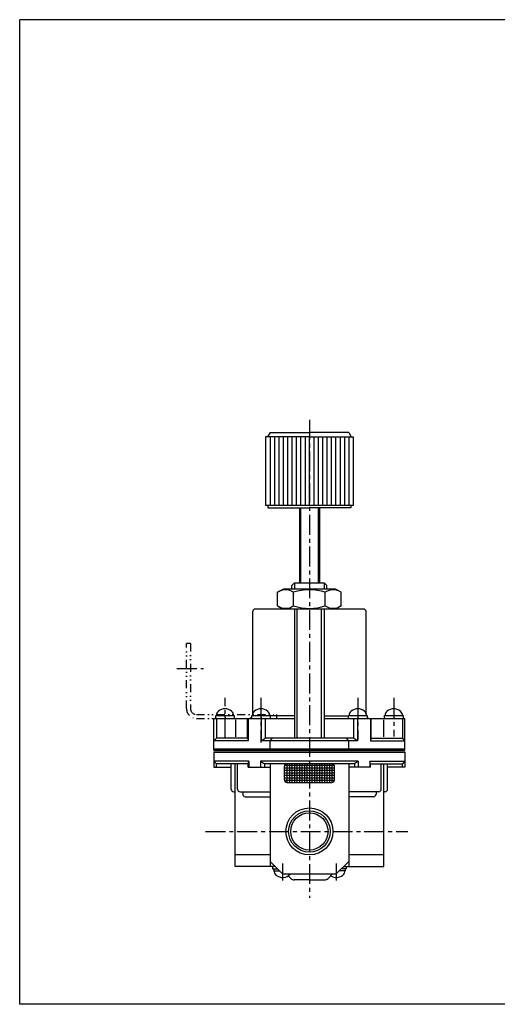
# Model space of a CAD drawing. Header units: millimetres. Extents: x -272 to 287, y -200 to 200.
# Tile 1 of 3: x -272 to -81, y -194 to 200. Entities that reach past the tile are written whole.
import ezdxf

# ---------------------------------------------------------------- set-up
doc = ezdxf.new("R2010")
doc.units = ezdxf.units.MM
doc.header["$LTSCALE"] = 0.25
doc.linetypes.add('CENTER', pattern=[50.8, 31.75, -6.35, 6.35, -6.35])
doc.linetypes.add('DIVIDE', pattern=[31.75, 12.7, -6.35, 0, -6.35, 0, -6.35])
doc.layers.add('ZUWAKU', color=7, linetype='Continuous')

msp = doc.modelspace()

# ---------------------------------------------------------------- linework, layer by layer
at = {"color": 4, "linetype": 'CENTER', "lineweight": 25}
for p, q in [((-156.14, 39.94), (-156.14, -151.35)), ((-209.13, -59.63), (-198.5, -59.63)), ((-189.89, -87.35), (-189.89, -71.41)), ((-175.5, -71.41), (-175.5, -89.21)), ((-136.78, -71.41), (-136.78, -88.02)), ((-122.39, -71.41), (-122.39, -86.83)), ((-197.68, -124.83), (-116.76, -124.83)), ((-166.85, -137.7), (-166.85, -144.47)), ((-145.43, -137.7), (-145.43, -144.47))]:
    msp.add_line(p, q, dxfattribs=at)
at = {"color": 4, "linetype": 'Continuous', "lineweight": 25}
for p, q in [((-156.14, 33.02), (-173.64, 33.02)), ((-173.64, 33.02), (-173.64, 5.54)), ((-171.89, 34.77), (-172.9, 33.02)), ((-171.89, 34.77), (-156.14, 34.77)), ((-171.89, 33.02), (-171.89, 5.54)), ((-170.14, 33.02), (-170.14, 5.54)), ((-168.39, 33.02), (-168.39, 5.54)), ((-166.64, 33.02), (-166.64, 5.54)), ((-164.89, 33.02), (-164.89, 5.54)), ((-163.14, 33.02), (-163.14, 5.54)), ((-161.39, 33.02), (-161.39, 5.54)), ((-159.64, 33.02), (-159.64, 5.54)), ((-157.89, 33.02), (-157.89, 5.54)), ((-140.39, 34.77), (-156.14, 34.77)), ((-156.14, 33.02), (-138.64, 33.02)), ((-156.14, 5.54), (-156.14, 33.02)), ((-154.39, 33.02), (-154.39, 5.54)), ((-152.64, 33.02), (-152.64, 5.54)), ((-150.89, 33.02), (-150.89, 5.54)), ((-149.14, 33.02), (-149.14, 5.54)), ((-147.39, 33.02), (-147.39, 5.54)), ((-145.64, 33.02), (-145.64, 5.54)), ((-143.89, 33.02), (-143.89, 5.54)), ((-142.14, 33.02), (-142.14, 5.54)), ((-140.39, 34.77), (-139.38, 33.02)), ((-140.39, 33.02), (-140.39, 5.54)), ((-138.64, 33.02), (-138.64, 5.54)), ((-156.14, 5.54), (-173.64, 5.54)), ((-172.77, 5.54), (-172.77, 4.67)), ((-172.77, 4.67), (-156.14, 4.67)), ((-160.14, 4.67), (-160.14, -25.33)), ((-159.64, 4.67), (-159.64, -25.33)), ((-138.64, 5.54), (-156.14, 5.54)), ((-139.52, 4.67), (-156.14, 4.67)), ((-152.64, 4.67), (-152.64, -25.33)), ((-152.14, 4.67), (-152.14, -25.33)), ((-139.52, 5.54), (-139.52, 4.67)), ((-162.09, -25.33), (-163.14, -26.38)), ((-163.14, -27.83), (-163.14, -26.38)), ((-162.09, -25.33), (-162.09, -27.83)), ((-162.09, -25.33), (-150.19, -25.33)), ((-150.19, -25.33), (-149.14, -26.38)), ((-150.19, -25.33), (-150.19, -27.83)), ((-149.14, -27.83), (-149.14, -26.38)), ((-168.84, -29.1), (-166.64, -27.83)), ((-168.84, -34.56), (-168.84, -29.1)), ((-145.64, -27.83), (-166.64, -27.83)), ((-162.49, -34.56), (-162.49, -29.1)), ((-149.79, -34.56), (-149.79, -29.1)), ((-143.44, -29.1), (-145.64, -27.83)), ((-143.44, -34.56), (-143.44, -29.1)), ((-168.84, -34.56), (-166.64, -35.83)), ((-143.44, -34.56), (-145.64, -35.83)), ((-178.79, -77.5), (-178.79, -36.83)), ((-134.49, -35.83), (-177.79, -35.83)), ((-162.04, -35.83), (-162.04, -87.53)), ((-161.04, -87.53), (-161.04, -35.83)), ((-151.24, -87.53), (-151.24, -35.83)), ((-150.24, -35.83), (-150.24, -87.53)), ((-133.49, -77.5), (-133.49, -36.83)), ((-193.59, -79.63), (-193.59, -78.43)), ((-193.59, -78.43), (-186.19, -78.43)), ((-190.05, -78.43), (-189.73, -79.63)), ((-186.19, -78.43), (-186.19, -79.63)), ((-179.2, -79.63), (-179.2, -78.43)), ((-179.2, -78.43), (-171.8, -78.43)), ((-175.66, -78.43), (-175.34, -79.63)), ((-171.8, -78.43), (-171.8, -79.63)), ((-162.04, -78.63), (-171.8, -78.63)), ((-150.24, -78.63), (-140.48, -78.63)), ((-140.48, -79.63), (-140.48, -78.43)), ((-140.48, -78.43), (-133.08, -78.43)), ((-136.94, -78.43), (-136.62, -79.63)), ((-133.08, -78.43), (-133.08, -79.63)), ((-126.09, -79.63), (-126.09, -78.43)), ((-126.09, -78.43), (-118.69, -78.43)), ((-122.55, -78.43), (-122.23, -79.63)), ((-118.69, -78.43), (-118.69, -79.63)), ((-194.34, -92.33), (-194.34, -79.63)), ((-194.34, -79.63), (-162.04, -79.63)), ((-193.34, -79.63), (-193.34, -87.53)), ((-185.73, -80.13), (-185.73, -87.03)), ((-180.86, -87.53), (-180.86, -79.63)), ((-180.58, -79.63), (-180.58, -88.53)), ((-179.2, -79.04), (-179.79, -79.63)), ((-175.37, -79.63), (-175.37, -88.53)), ((-173.81, -79.63), (-173.81, -87.53)), ((-150.24, -79.63), (-117.94, -79.63)), ((-138.47, -79.63), (-138.47, -87.53)), ((-136.92, -79.63), (-136.92, -88.53)), ((-133.08, -79.04), (-132.49, -79.63)), ((-131.7, -79.63), (-131.7, -88.53)), ((-131.43, -87.53), (-131.43, -79.63)), ((-126.55, -80.13), (-126.55, -87.03)), ((-118.94, -79.63), (-118.94, -87.53)), ((-117.94, -92.33), (-117.94, -79.63)), ((-194.34, -88.53), (-193.34, -87.53)), ((-180.58, -88.53), (-194.34, -88.53)), ((-180.86, -87.53), (-193.34, -87.53)), ((-180.86, -87.53), (-180.58, -88.53)), ((-175.37, -88.53), (-173.81, -87.53)), ((-136.92, -88.53), (-175.37, -88.53)), ((-138.47, -87.53), (-173.81, -87.53)), ((-171.89, -88.53), (-170.89, -87.53)), ((-171.89, -91.93), (-171.89, -88.53)), ((-140.39, -88.53), (-141.39, -87.53)), ((-140.39, -91.93), (-140.39, -88.53)), ((-136.92, -88.53), (-138.47, -87.53)), ((-131.43, -87.53), (-131.7, -88.53)), ((-131.7, -88.53), (-117.94, -88.53)), ((-131.43, -87.53), (-118.94, -87.53)), ((-117.94, -88.53), (-118.94, -87.53)), ((-117.94, -91.93), (-194.34, -91.93)), ((-194.34, -92.33), (-117.94, -92.33)), ((-194.34, -92.93), (-117.94, -92.93)), ((-194.34, -92.93), (-194.34, -99.13)), ((-117.94, -93.23), (-194.34, -93.23)), ((-168.14, -91.93), (-168.14, -92.33)), ((-144.14, -91.93), (-144.14, -92.33)), ((-117.94, -92.93), (-117.94, -99.13)), ((-180.32, -96.73), (-194.34, -96.73)), ((-194.34, -96.73), (-193.34, -97.73)), ((-180.59, -97.73), (-193.34, -97.73)), ((-193.34, -99.13), (-193.34, -97.73)), ((-187.39, -107.93), (-187.39, -97.73)), ((-185.89, -138.83), (-185.89, -97.73)), ((-184.89, -107.93), (-184.89, -97.73)), ((-180.59, -97.73), (-180.32, -96.73)), ((-180.59, -99.13), (-180.59, -97.73)), ((-180.32, -96.73), (-180.32, -99.13)), ((-136.62, -96.73), (-175.66, -96.73)), ((-175.66, -96.73), (-175.66, -99.13)), ((-175.66, -96.73), (-174.12, -97.73)), ((-138.16, -97.73), (-174.12, -97.73)), ((-174.12, -97.73), (-174.12, -99.13)), ((-171.89, -97.73), (-171.89, -138.83)), ((-146.14, -98.5), (-166.14, -98.5)), ((-165.14, -97.73), (-165.14, -105.23)), ((-164.14, -97.73), (-164.14, -105.23)), ((-163.14, -97.73), (-163.14, -105.23)), ((-162.14, -97.73), (-162.14, -105.23)), ((-161.14, -97.73), (-161.14, -105.23)), ((-160.14, -97.73), (-160.14, -105.23)), ((-159.14, -97.73), (-159.14, -105.23)), ((-158.14, -97.73), (-158.14, -105.23)), ((-157.14, -97.73), (-157.14, -105.23)), ((-156.14, -97.73), (-156.14, -105.23)), ((-155.14, -97.73), (-155.14, -105.23)), ((-154.14, -97.73), (-154.14, -105.23)), ((-153.14, -97.73), (-153.14, -105.23)), ((-152.14, -97.73), (-152.14, -105.23)), ((-151.14, -97.73), (-151.14, -105.23)), ((-150.14, -97.73), (-150.14, -105.23)), ((-149.14, -97.73), (-149.14, -105.23)), ((-148.14, -97.73), (-148.14, -105.23)), ((-147.14, -97.73), (-147.14, -105.23)), ((-140.39, -97.73), (-140.39, -138.83)), ((-136.62, -96.73), (-138.16, -97.73)), ((-138.16, -97.73), (-138.16, -99.13)), ((-136.62, -96.73), (-136.62, -99.13)), ((-131.96, -96.73), (-117.94, -96.73)), ((-131.96, -96.73), (-131.96, -99.13)), ((-131.69, -97.73), (-131.96, -96.73)), ((-131.69, -97.73), (-118.94, -97.73)), ((-131.69, -99.13), (-131.69, -97.73)), ((-127.39, -107.93), (-127.39, -97.73)), ((-126.39, -138.83), (-126.39, -97.73)), ((-124.89, -107.93), (-124.89, -97.73)), ((-117.94, -96.73), (-118.94, -97.73)), ((-118.94, -99.13), (-118.94, -97.73)), ((-194.34, -99.13), (-187.39, -99.13)), ((-180.59, -99.13), (-171.89, -99.13)), ((-166.14, -104.23), (-166.14, -98.73)), ((-146.14, -99.5), (-166.14, -99.5)), ((-146.14, -100.5), (-166.14, -100.5)), ((-146.14, -101.5), (-166.14, -101.5)), ((-146.14, -104.23), (-146.14, -98.73)), ((-131.69, -99.13), (-140.39, -99.13)), ((-117.94, -99.13), (-124.89, -99.13)), ((-146.14, -102.5), (-166.14, -102.5)), ((-146.14, -103.5), (-166.14, -103.5)), ((-146.18, -104.5), (-166.1, -104.5)), ((-165.14, -105.23), (-147.14, -105.23)), ((-186.39, -108.93), (-185.89, -108.93)), ((-183.89, -108.93), (-171.89, -108.93)), ((-182.79, -108.93), (-182.79, -109.93)), ((-128.39, -108.93), (-140.39, -108.93)), ((-129.49, -108.93), (-129.49, -109.93)), ((-125.89, -108.93), (-126.39, -108.93)), ((-181.79, -110.93), (-171.89, -110.93)), ((-130.49, -110.93), (-140.39, -110.93)), ((-171.89, -134.23), (-185.89, -134.23)), ((-166.89, -141.83), (-171.89, -136.83)), ((-145.39, -141.83), (-140.39, -136.83)), ((-126.39, -134.23), (-140.39, -134.23)), ((-169.89, -138.83), (-185.89, -138.83)), ((-170.89, -138.83), (-170.89, -139.83)), ((-170.89, -139.83), (-168.89, -139.83)), ((-170.4, -139.83), (-170.4, -140.53)), ((-170.4, -140.53), (-168.05, -140.53)), ((-166.89, -141.83), (-145.39, -141.83)), ((-148.68, -143.65), (-146.86, -141.83)), ((-141.88, -140.53), (-144.09, -140.53)), ((-141.39, -139.83), (-143.39, -139.83)), ((-142.39, -138.83), (-126.39, -138.83)), ((-141.88, -139.83), (-141.88, -140.53)), ((-141.39, -138.83), (-141.39, -139.83)), ((-163.6, -143.65), (-164.65, -142.6)), ((-156.14, -144.23), (-162.19, -144.23)), ((-156.14, -144.23), (-150.09, -144.23))]:
    msp.add_line(p, q, dxfattribs=at)
at = {"color": 4, "linetype": 'DIVIDE', "lineweight": 25}
for p, q in [((-205.3, -75.63), (-205.3, -49.63)), ((-203.7, -49.63), (-205.3, -49.63)), ((-203.7, -49.63), (-203.7, -75.63)), ((-201.3, -78.03), (-169.3, -78.03)), ((-169.3, -78.03), (-169.3, -79.63)), ((-201.3, -79.63), (-169.3, -79.63))]:
    msp.add_line(p, q, dxfattribs=at)
at = {"color": 4, "linetype": 'Continuous', "lineweight": 25}
for radius in [9.4, 8.3, 7.45]:
    msp.add_circle((-156.14, -124.83), radius, dxfattribs=at)
for centre, radius, start, end in [((-165.67, -33.74), 5.62, 55.6111, 124.3889), ((-156.14, -49.14), 21.02, 72.4111, 107.5889), ((-146.61, -33.74), 5.62, 55.6111, 124.3889), ((-165.67, -29.92), 5.62, 235.6111, 304.3889), ((-156.14, -14.53), 21.02, 252.4111, 287.5889), ((-146.61, -29.92), 5.62, 235.6111, 304.3889), ((-177.79, -36.83), 1, 90, 180), ((-134.49, -36.83), 1, 0, 90), ((-191.09, -78.46), 2.3, 129.1729, 179.3264), ((-189.89, -79.93), 4.2, 90, 129.1729), ((-189.89, -79.93), 4.2, 50.8271, 90), ((-188.69, -78.46), 2.3, 0.6736, 50.8271), ((-176.7, -78.46), 2.3, 129.1729, 179.3264), ((-175.5, -79.93), 4.2, 90, 129.1729), ((-175.5, -79.93), 4.2, 50.8271, 90), ((-174.3, -78.46), 2.3, 0.6736, 50.8271), ((-137.98, -78.46), 2.3, 129.1729, 179.3264), ((-136.78, -79.93), 4.2, 90, 129.1729), ((-136.78, -79.93), 4.2, 50.8271, 90), ((-135.58, -78.46), 2.3, 0.6736, 50.8271), ((-123.59, -78.46), 2.3, 129.1729, 179.3264), ((-122.39, -79.93), 4.2, 90, 129.1729), ((-122.39, -79.93), 4.2, 50.8271, 90), ((-121.19, -78.46), 2.3, 0.6736, 50.8271), ((-165.14, -98.73), 1, 90, 180), ((-147.14, -98.73), 1, 0, 90), ((-165.14, -104.23), 1, 180, 270), ((-147.14, -104.23), 1, 270, 0), ((-186.39, -107.93), 1, 180, 270), ((-183.89, -107.93), 1, 180, 270), ((-181.79, -109.93), 1, 180, 270), ((-130.49, -109.93), 1, 270, 0), ((-128.39, -107.93), 1, 270, 0), ((-125.89, -107.93), 1, 270, 0), ((-168.05, -140.5), 2.3, 180.6736, 230.8271), ((-166.85, -139.03), 4.2, 230.8271, 318.1897), ((-144.23, -140.5), 2.3, 309.1729, 359.3264), ((-162.19, -142.23), 2, 225, 270), ((-150.09, -142.23), 2, 270, 315), ((-145.43, -139.03), 4.2, 238.2934, 309.1729)]:
    msp.add_arc(centre, radius, start, end, dxfattribs=at)
at = {"color": 4, "linetype": 'DIVIDE', "lineweight": 25}
for radius in [4, 2.4]:
    msp.add_arc((-201.3, -75.63), radius, 180, 270, dxfattribs=at)
at = {"layer": 'ZUWAKU', "color": 5, "linetype": 'Continuous', "lineweight": 25}
for p, q in [((281, 200), (-272, 200)), ((-272, -194), (-272, 200)), ((287, -194), (-272, -194))]:
    msp.add_line(p, q, dxfattribs=at)

doc.saveas('drawing.dxf')
